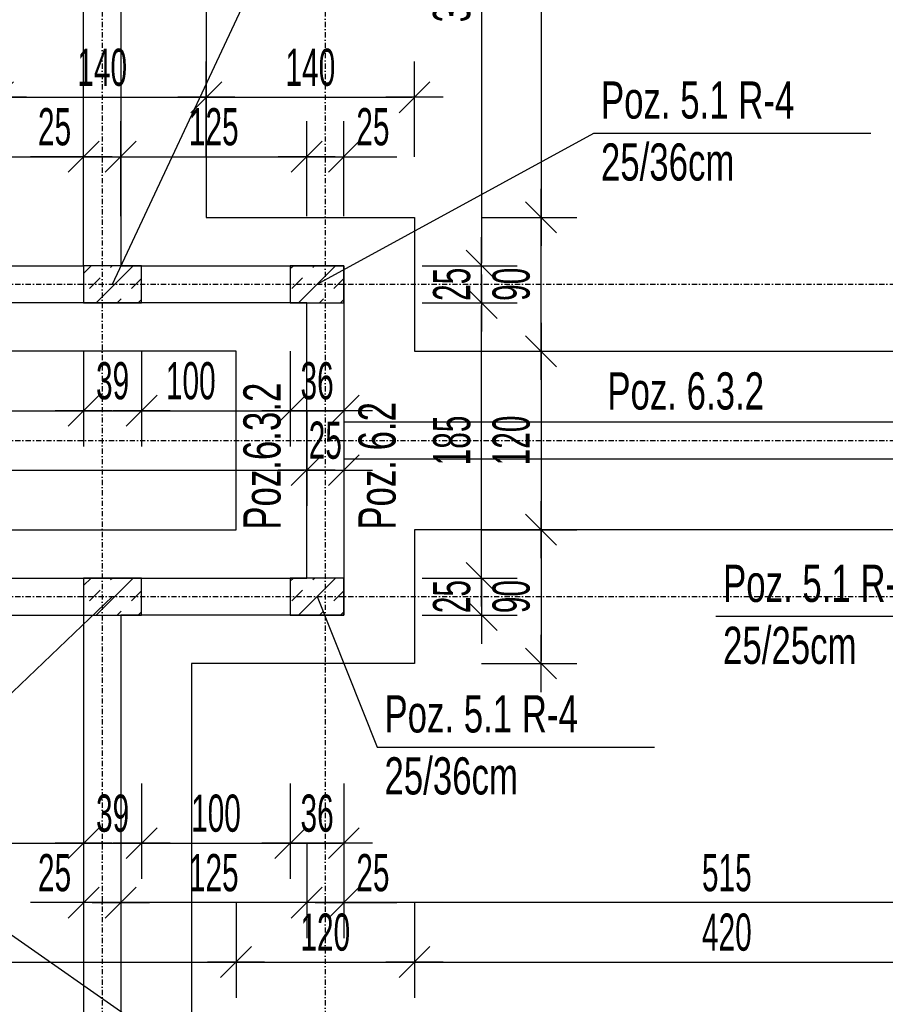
# Model space of a CAD drawing. Header units: millimetres. Extents: x -12386 to -7050, y -1495 to 2173.
# Tile 11 of 25: x -9861 to -9279, y -268 to 394. Entities that reach past the tile are written whole.
import ezdxf

# ---------------------------------------------------------------- set-up
doc = ezdxf.new("R2010")
doc.units = ezdxf.units.MM
doc.header["$LTSCALE"] = 10
doc.linetypes.add('MO', pattern=[0.7, 0.35, -0.17, 0.01, -0.17])
for name, color, linetype in [('BA_szr', 1, 'Continuous'), ('BA_txs', 2, 'Continuous'), ('BA_wis', 2, 'Continuous'), ('BA_wym', 1, 'Continuous'), ('BD_osm', 1, 'MO'), ('BD_wic', 1, 'Continuous'), ('BD_wig', 3, 'Continuous'), ('BZ_odn', 1, 'Continuous'), ('BZ_txs', 2, 'Continuous')]:
    doc.layers.add(name, color=color, linetype=linetype)
doc.styles.add('BIKTS', font='bikromsw.shx', dxfattribs={"width": 0.8})
doc.styles.add('BIKWYM', font='bikromsw.shx', dxfattribs={"width": 0.6})
doc.dimstyles.new('BA_KR_100_cm', dxfattribs={"dimtxt": 25, "dimasz": 1.666667, "dimexe": 24, "dimexo": 0, "dimgap": 0, "dimtad": 0, "dimdec": 1, "dimrnd": 0.5, "dimzin": 9, "dimdsep": 46, "dimtxsty": 'BIKWYM', "dimblk": 'WYM-KR', "dimcen": 0, "dimdle": 20, "dimclrd": 256, "dimclre": 256, "dimclrt": 2, "dimadec": 0, "dimazin": 0, "dimtfac": 0.033333, "dimtdec": 1, "dimtmove": 0, "dimatfit": 3, "dimldrblk": 'WYM-KR', "dimfxl": 25, "dimfxlon": 1, "dimtvp": 0.8, "dimtolj": 1, "dimarcsym": 0})
doc.dimstyles.new('BZ_ST_100_cm', dxfattribs={"dimtxt": 25, "dimasz": 1.666667, "dimexe": 24, "dimexo": 0, "dimgap": 0, "dimtad": 0, "dimdec": 1, "dimrnd": 0.5, "dimdsep": 46, "dimtxsty": 'BIKWYM', "dimblk": 'WYM-ST', "dimcen": 0, "dimdle": 20, "dimclrd": 256, "dimclre": 256, "dimclrt": 7, "dimadec": 0, "dimazin": 0, "dimtfac": 0.033333, "dimtdec": 1, "dimtix": 1, "dimtmove": 2, "dimatfit": 3, "dimldrblk": 'WYM-ST', "dimfxl": 25, "dimfxlon": 1, "dimtvp": 0.8, "dimtolj": 1, "dimtzin": 0, "dimarcsym": 0})

# ---------------------------------------------------------------- blocks, each defined once
blk = doc.blocks.new('WYM-ST')
blk.add_hatch(color=256).paths.add_polyline_path([(-13, 2.88), (0, 0), (-13, -2.88)])
blk.add_lwpolyline([(0, 0), (-13, 2.88), (-13, -2.88), (0, 0)])
blk = doc.blocks.new('WYM-KR')
at = {"color": 7, "linetype": 'ByBlock'}
blk.add_line((6.24, 6.24), (-6.24, -6.24), dxfattribs=at)
at = {"linetype": 'ByBlock'}
blk.add_line((11.52, 0), (-11.52, 0), dxfattribs=at)
blk = doc.blocks.new('*D55')
at = {"layer": 'BA_wym', "lineweight": -2}
for p, q in [((-11879.08, -1234.65), (-11879.08, -1298.65)), ((-8932.08, -1234.65), (-8932.08, -1298.65)), ((-11877.41, -1274.65), (-8933.74, -1274.65))]:
    blk.add_line(p, q, dxfattribs=at)
at = {"layer": 'Defpoints', "color": 0}
for p in [(-11879.08, 171.35), (-8932.08, 171.35), (-8932.08, -1274.65)]:
    blk.add_point(p, dxfattribs=at)
at = {"layer": 'BA_wym', "lineweight": -2, "xscale": 1.666666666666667, "yscale": 1.666666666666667, "zscale": 1.666666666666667, "rotation": 180}
blk.add_blockref('WYM-KR', (-11879.08, -1274.65), dxfattribs=at)
at = {"layer": 'BA_wym', "lineweight": -2, "xscale": 1.666666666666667, "yscale": 1.666666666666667, "zscale": 1.666666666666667}
blk.add_blockref('WYM-KR', (-8932.08, -1274.65), dxfattribs=at)
at = {"layer": 'BA_wym', "color": 2, "insert": (-10405.58, -1254.65), "char_height": 25, "attachment_point": 5, "style": 'BIKWYM'}
blk.add_mtext('\\A1;2947', dxfattribs=at)
blk = doc.blocks.new('*D233')
at = {"layer": 'BA_wym', "lineweight": -2}
for p, q in [((-10993.08, -119.45), (-10993.08, -183.45)), ((-9818.08, -119.45), (-9818.08, -183.45)), ((-10991.41, -159.45), (-9819.74, -159.45))]:
    blk.add_line(p, q, dxfattribs=at)
at = {"layer": 'Defpoints', "color": 0}
for p in [(-10993.08, -6.15), (-9818.08, -6.15), (-9818.08, -159.45)]:
    blk.add_point(p, dxfattribs=at)
at = {"layer": 'BA_wym', "lineweight": -2, "xscale": 1.666666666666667, "yscale": 1.666666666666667, "zscale": 1.666666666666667, "rotation": 180}
blk.add_blockref('WYM-KR', (-10993.08, -159.45), dxfattribs=at)
at = {"layer": 'BA_wym', "lineweight": -2, "xscale": 1.666666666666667, "yscale": 1.666666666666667, "zscale": 1.666666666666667}
blk.add_blockref('WYM-KR', (-9818.08, -159.45), dxfattribs=at)
at = {"layer": 'BA_wym', "color": 2, "insert": (-10405.58, -139.45), "char_height": 25, "attachment_point": 5, "style": 'BIKWYM'}
blk.add_mtext('\\A1;1175', dxfattribs=at)
blk = doc.blocks.new('*D234')
at = {"layer": 'BA_wym', "lineweight": -2}
for p, q in [((-9818.08, -119.45), (-9818.08, -183.45)), ((-9779.08, -119.45), (-9779.08, -183.45)), ((-9816.41, -159.45), (-9780.74, -159.45))]:
    blk.add_line(p, q, dxfattribs=at)
at = {"layer": 'Defpoints', "color": 0}
for p in [(-9818.08, -6.15), (-9779.08, -6.15), (-9779.08, -159.45)]:
    blk.add_point(p, dxfattribs=at)
at = {"layer": 'BA_wym', "lineweight": -2, "xscale": 1.666666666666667, "yscale": 1.666666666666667, "zscale": 1.666666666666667, "rotation": 180}
blk.add_blockref('WYM-KR', (-9818.08, -159.45), dxfattribs=at)
at = {"layer": 'BA_wym', "lineweight": -2, "xscale": 1.666666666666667, "yscale": 1.666666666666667, "zscale": 1.666666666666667}
blk.add_blockref('WYM-KR', (-9779.08, -159.45), dxfattribs=at)
at = {"layer": 'BA_wym', "color": 2, "insert": (-9798.58, -139.45), "char_height": 25, "attachment_point": 5, "style": 'BIKWYM'}
blk.add_mtext('\\A1;39', dxfattribs=at)
blk = doc.blocks.new('*D235')
at = {"layer": 'BA_wym', "lineweight": -2}
for p, q in [((-9779.08, -119.45), (-9779.08, -183.45)), ((-9679.08, -119.45), (-9679.08, -183.45)), ((-9777.41, -159.45), (-9680.74, -159.45))]:
    blk.add_line(p, q, dxfattribs=at)
at = {"layer": 'Defpoints', "color": 0}
for p in [(-9779.08, -6.15), (-9679.08, -6.15), (-9679.08, -159.45)]:
    blk.add_point(p, dxfattribs=at)
at = {"layer": 'BA_wym', "lineweight": -2, "xscale": 1.666666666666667, "yscale": 1.666666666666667, "zscale": 1.666666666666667, "rotation": 180}
blk.add_blockref('WYM-KR', (-9779.08, -159.45), dxfattribs=at)
at = {"layer": 'BA_wym', "lineweight": -2, "xscale": 1.666666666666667, "yscale": 1.666666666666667, "zscale": 1.666666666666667}
blk.add_blockref('WYM-KR', (-9679.08, -159.45), dxfattribs=at)
at = {"layer": 'BA_wym', "color": 2, "insert": (-9729.08, -139.45), "char_height": 25, "attachment_point": 5, "style": 'BIKWYM'}
blk.add_mtext('\\A1;100', dxfattribs=at)
blk = doc.blocks.new('*D236')
at = {"layer": 'BA_wym', "lineweight": -2}
for p, q in [((-9679.08, -119.45), (-9679.08, -183.45)), ((-9643.08, -119.45), (-9643.08, -183.45)), ((-9677.41, -159.45), (-9644.74, -159.45))]:
    blk.add_line(p, q, dxfattribs=at)
at = {"layer": 'Defpoints', "color": 0}
for p in [(-9679.08, -6.15), (-9643.08, -6.15), (-9643.08, -159.45)]:
    blk.add_point(p, dxfattribs=at)
at = {"layer": 'BA_wym', "lineweight": -2, "xscale": 1.666666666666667, "yscale": 1.666666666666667, "zscale": 1.666666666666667, "rotation": 180}
blk.add_blockref('WYM-KR', (-9679.08, -159.45), dxfattribs=at)
at = {"layer": 'BA_wym', "lineweight": -2, "xscale": 1.666666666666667, "yscale": 1.666666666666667, "zscale": 1.666666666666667}
blk.add_blockref('WYM-KR', (-9643.08, -159.45), dxfattribs=at)
at = {"layer": 'BA_wym', "color": 2, "insert": (-9661.08, -139.45), "char_height": 25, "attachment_point": 5, "style": 'BIKWYM'}
blk.add_mtext('\\A1;36', dxfattribs=at)
blk = doc.blocks.new('*D242')
at = {"layer": 'BA_wym', "lineweight": -2}
for p, q in [((-10393.08, 171.35), (-10393.08, 107.35)), ((-9818.08, 171.35), (-9818.08, 107.35)), ((-10391.41, 131.35), (-9819.74, 131.35))]:
    blk.add_line(p, q, dxfattribs=at)
at = {"layer": 'Defpoints', "color": 0}
for p in [(-10393.08, 203.85), (-9818.08, 203.85), (-9818.08, 131.35)]:
    blk.add_point(p, dxfattribs=at)
at = {"layer": 'BA_wym', "lineweight": -2, "xscale": 1.666666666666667, "yscale": 1.666666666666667, "zscale": 1.666666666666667, "rotation": 180}
blk.add_blockref('WYM-KR', (-10393.08, 131.35), dxfattribs=at)
at = {"layer": 'BA_wym', "lineweight": -2, "xscale": 1.666666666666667, "yscale": 1.666666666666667, "zscale": 1.666666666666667}
blk.add_blockref('WYM-KR', (-9818.08, 131.35), dxfattribs=at)
at = {"layer": 'BA_wym', "color": 2, "insert": (-10105.58, 151.35), "char_height": 25, "attachment_point": 5, "style": 'BIKWYM'}
blk.add_mtext('\\A1;575', dxfattribs=at)
blk = doc.blocks.new('*D243')
at = {"layer": 'BA_wym', "lineweight": -2}
for p, q in [((-9818.08, 171.35), (-9818.08, 107.35)), ((-9779.08, 171.35), (-9779.08, 107.35)), ((-9816.41, 131.35), (-9780.74, 131.35))]:
    blk.add_line(p, q, dxfattribs=at)
at = {"layer": 'Defpoints', "color": 0}
for p in [(-9818.08, 203.85), (-9779.08, 203.85), (-9779.08, 131.35)]:
    blk.add_point(p, dxfattribs=at)
at = {"layer": 'BA_wym', "lineweight": -2, "xscale": 1.666666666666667, "yscale": 1.666666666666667, "zscale": 1.666666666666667, "rotation": 180}
blk.add_blockref('WYM-KR', (-9818.08, 131.35), dxfattribs=at)
at = {"layer": 'BA_wym', "lineweight": -2, "xscale": 1.666666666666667, "yscale": 1.666666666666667, "zscale": 1.666666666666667}
blk.add_blockref('WYM-KR', (-9779.08, 131.35), dxfattribs=at)
at = {"layer": 'BA_wym', "color": 2, "insert": (-9798.58, 151.35), "char_height": 25, "attachment_point": 5, "style": 'BIKWYM'}
blk.add_mtext('\\A1;39', dxfattribs=at)
blk = doc.blocks.new('*D244')
at = {"layer": 'BA_wym', "lineweight": -2}
for p, q in [((-9779.08, 171.35), (-9779.08, 107.35)), ((-9679.08, 171.35), (-9679.08, 107.35)), ((-9777.41, 131.35), (-9680.74, 131.35))]:
    blk.add_line(p, q, dxfattribs=at)
at = {"layer": 'Defpoints', "color": 0}
for p in [(-9779.08, 203.85), (-9679.08, 203.85), (-9679.08, 131.35)]:
    blk.add_point(p, dxfattribs=at)
at = {"layer": 'BA_wym', "lineweight": -2, "xscale": 1.666666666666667, "yscale": 1.666666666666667, "zscale": 1.666666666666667, "rotation": 180}
blk.add_blockref('WYM-KR', (-9779.08, 131.35), dxfattribs=at)
at = {"layer": 'BA_wym', "lineweight": -2, "xscale": 1.666666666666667, "yscale": 1.666666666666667, "zscale": 1.666666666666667}
blk.add_blockref('WYM-KR', (-9679.08, 131.35), dxfattribs=at)
at = {"layer": 'BA_wym', "color": 2, "insert": (-9746.01, 151.35), "char_height": 25, "attachment_point": 5, "style": 'BIKWYM'}
blk.add_mtext('\\A1;100', dxfattribs=at)
blk = doc.blocks.new('*D245')
at = {"layer": 'BA_wym', "lineweight": -2}
for p, q in [((-9679.08, 171.35), (-9679.08, 107.35)), ((-9643.08, 171.35), (-9643.08, 107.35)), ((-9677.41, 131.35), (-9644.74, 131.35))]:
    blk.add_line(p, q, dxfattribs=at)
at = {"layer": 'Defpoints', "color": 0}
for p in [(-9679.08, 203.85), (-9643.08, 203.85), (-9643.08, 131.35)]:
    blk.add_point(p, dxfattribs=at)
at = {"layer": 'BA_wym', "lineweight": -2, "xscale": 1.666666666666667, "yscale": 1.666666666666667, "zscale": 1.666666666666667, "rotation": 180}
blk.add_blockref('WYM-KR', (-9679.08, 131.35), dxfattribs=at)
at = {"layer": 'BA_wym', "lineweight": -2, "xscale": 1.666666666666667, "yscale": 1.666666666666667, "zscale": 1.666666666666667}
blk.add_blockref('WYM-KR', (-9643.08, 131.35), dxfattribs=at)
at = {"layer": 'BA_wym', "color": 2, "insert": (-9661.08, 151.35), "char_height": 25, "attachment_point": 5, "style": 'BIKWYM'}
blk.add_mtext('\\A1;36', dxfattribs=at)
blk = doc.blocks.new('*D250')
at = {"layer": 'BA_wym', "lineweight": -2}
for p, q in [((-11143.08, 131.35), (-11143.08, 67.35)), ((-9668.08, 131.35), (-9668.08, 67.35)), ((-11141.41, 91.35), (-9669.74, 91.35))]:
    blk.add_line(p, q, dxfattribs=at)
at = {"layer": 'Defpoints', "color": 0}
for p in [(-11143.08, 203.85), (-9668.08, 203.85), (-9668.08, 91.35)]:
    blk.add_point(p, dxfattribs=at)
at = {"layer": 'BA_wym', "lineweight": -2, "xscale": 1.666666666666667, "yscale": 1.666666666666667, "zscale": 1.666666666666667, "rotation": 180}
blk.add_blockref('WYM-KR', (-11143.08, 91.35), dxfattribs=at)
at = {"layer": 'BA_wym', "lineweight": -2, "xscale": 1.666666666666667, "yscale": 1.666666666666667, "zscale": 1.666666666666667}
blk.add_blockref('WYM-KR', (-9668.08, 91.35), dxfattribs=at)
at = {"layer": 'BA_wym', "color": 2, "insert": (-10405.58, 111.35), "char_height": 25, "attachment_point": 5, "style": 'BIKWYM'}
blk.add_mtext('\\A1;1475', dxfattribs=at)
blk = doc.blocks.new('*D251')
at = {"layer": 'BA_wym', "lineweight": -2}
for p, q in [((-9668.08, 131.35), (-9668.08, 67.35)), ((-9643.08, 131.35), (-9643.08, 67.35)), ((-9669.74, 91.35), (-9671.41, 91.35)), ((-9668.08, 91.35), (-9643.08, 91.35)), ((-9641.41, 91.35), (-9639.74, 91.35))]:
    blk.add_line(p, q, dxfattribs=at)
at = {"layer": 'Defpoints', "color": 0}
for p in [(-9668.08, 203.85), (-9643.08, 203.85), (-9643.08, 91.35)]:
    blk.add_point(p, dxfattribs=at)
at = {"layer": 'BA_wym', "lineweight": -2, "xscale": 1.666666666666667, "yscale": 1.666666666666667, "zscale": 1.666666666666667}
blk.add_blockref('WYM-KR', (-9668.08, 91.35), dxfattribs=at)
at = {"layer": 'BA_wym', "lineweight": -2, "xscale": 1.666666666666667, "yscale": 1.666666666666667, "zscale": 1.666666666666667, "rotation": 180}
blk.add_blockref('WYM-KR', (-9643.08, 91.35), dxfattribs=at)
at = {"layer": 'BA_wym', "color": 2, "insert": (-9655.58, 111.35), "char_height": 25, "attachment_point": 5, "style": 'BIKWYM'}
blk.add_mtext('\\A1;25', dxfattribs=at)
blk = doc.blocks.new('*D255')
at = {"layer": 'BA_wym', "lineweight": -2}
for p, q in [((-9643.08, -159.45), (-9643.08, -223.45)), ((-9128.08, -159.45), (-9128.08, -223.45)), ((-9129.74, -199.45), (-9641.41, -199.45))]:
    blk.add_line(p, q, dxfattribs=at)
at = {"layer": 'Defpoints', "color": 0}
for p in [(-9128.08, 98.85), (-9643.08, -6.15), (-9643.08, -199.45)]:
    blk.add_point(p, dxfattribs=at)
at = {"layer": 'BA_wym', "lineweight": -2, "xscale": 1.666666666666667, "yscale": 1.666666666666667, "zscale": 1.666666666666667, "rotation": 180}
blk.add_blockref('WYM-KR', (-9643.08, -199.45), dxfattribs=at)
at = {"layer": 'BA_wym', "lineweight": -2, "xscale": 1.666666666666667, "yscale": 1.666666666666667, "zscale": 1.666666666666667}
blk.add_blockref('WYM-KR', (-9128.08, -199.45), dxfattribs=at)
at = {"layer": 'BA_wym', "color": 2, "insert": (-9385.58, -179.45), "char_height": 25, "attachment_point": 5, "style": 'BIKWYM'}
blk.add_mtext('\\A1;515', dxfattribs=at)
blk = doc.blocks.new('*D256')
at = {"layer": 'BA_wym', "lineweight": -2}
for p, q in [((-9668.08, -159.45), (-9668.08, -223.45)), ((-9643.08, -159.45), (-9643.08, -223.45)), ((-9669.74, -199.45), (-9671.41, -199.45)), ((-9643.08, -199.45), (-9668.08, -199.45)), ((-9641.41, -199.45), (-9607.36, -199.45))]:
    blk.add_line(p, q, dxfattribs=at)
at = {"layer": 'Defpoints', "color": 0}
for p in [(-9668.08, 18.85), (-9643.08, -6.15), (-9668.08, -199.45)]:
    blk.add_point(p, dxfattribs=at)
at = {"layer": 'BA_wym', "lineweight": -2, "xscale": 1.666666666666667, "yscale": 1.666666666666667, "zscale": 1.666666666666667}
blk.add_blockref('WYM-KR', (-9668.08, -199.45), dxfattribs=at)
at = {"layer": 'BA_wym', "lineweight": -2, "xscale": 1.666666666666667, "yscale": 1.666666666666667, "zscale": 1.666666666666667, "rotation": 180}
blk.add_blockref('WYM-KR', (-9643.08, -199.45), dxfattribs=at)
at = {"layer": 'BA_wym', "color": 2, "insert": (-9623.55, -179.45), "char_height": 25, "attachment_point": 5, "style": 'BIKWYM'}
blk.add_mtext('\\A1;25', dxfattribs=at)
blk = doc.blocks.new('*D257')
at = {"layer": 'BA_wym', "lineweight": -2}
for p, q in [((-9793.08, -159.45), (-9793.08, -223.45)), ((-9668.08, -159.45), (-9668.08, -223.45)), ((-9669.74, -199.45), (-9791.41, -199.45))]:
    blk.add_line(p, q, dxfattribs=at)
at = {"layer": 'Defpoints', "color": 0}
for p in [(-9668.08, 18.85), (-9793.08, -6.15), (-9793.08, -199.45)]:
    blk.add_point(p, dxfattribs=at)
at = {"layer": 'BA_wym', "lineweight": -2, "xscale": 1.666666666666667, "yscale": 1.666666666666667, "zscale": 1.666666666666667, "rotation": 180}
blk.add_blockref('WYM-KR', (-9793.08, -199.45), dxfattribs=at)
at = {"layer": 'BA_wym', "lineweight": -2, "xscale": 1.666666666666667, "yscale": 1.666666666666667, "zscale": 1.666666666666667}
blk.add_blockref('WYM-KR', (-9668.08, -199.45), dxfattribs=at)
at = {"layer": 'BA_wym', "color": 2, "insert": (-9730.58, -179.45), "char_height": 25, "attachment_point": 5, "style": 'BIKWYM'}
blk.add_mtext('\\A1;125', dxfattribs=at)
blk = doc.blocks.new('*D258')
at = {"layer": 'BA_wym', "lineweight": -2}
for p, q in [((-9818.08, -159.45), (-9818.08, -223.45)), ((-9793.08, -159.45), (-9793.08, -223.45)), ((-9819.74, -199.45), (-9853.79, -199.45)), ((-9793.08, -199.45), (-9818.08, -199.45)), ((-9791.41, -199.45), (-9789.74, -199.45))]:
    blk.add_line(p, q, dxfattribs=at)
at = {"layer": 'Defpoints', "color": 0}
for p in [(-9818.08, -6.15), (-9793.08, -6.15), (-9818.08, -199.45)]:
    blk.add_point(p, dxfattribs=at)
at = {"layer": 'BA_wym', "lineweight": -2, "xscale": 1.666666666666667, "yscale": 1.666666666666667, "zscale": 1.666666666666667}
blk.add_blockref('WYM-KR', (-9818.08, -199.45), dxfattribs=at)
at = {"layer": 'BA_wym', "lineweight": -2, "xscale": 1.666666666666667, "yscale": 1.666666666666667, "zscale": 1.666666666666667, "rotation": 180}
blk.add_blockref('WYM-KR', (-9793.08, -199.45), dxfattribs=at)
at = {"layer": 'BA_wym', "color": 2, "insert": (-9837.6, -179.45), "char_height": 25, "attachment_point": 5, "style": 'BIKWYM'}
blk.add_mtext('\\A1;25', dxfattribs=at)
blk = doc.blocks.new('*D266')
at = {"layer": 'BA_wym', "lineweight": -2}
for p, q in [((-10157.08, 262.14), (-10157.08, 326.14)), ((-9818.08, 262.14), (-9818.08, 326.14)), ((-10155.41, 302.14), (-9819.74, 302.14))]:
    blk.add_line(p, q, dxfattribs=at)
at = {"layer": 'Defpoints', "color": 0}
for p in [(-9818.08, 302.14), (-10157.08, 177.31), (-9818.08, 177.31)]:
    blk.add_point(p, dxfattribs=at)
at = {"layer": 'BA_wym', "lineweight": -2, "xscale": 1.666666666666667, "yscale": 1.666666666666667, "zscale": 1.666666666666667, "rotation": 180}
blk.add_blockref('WYM-KR', (-10157.08, 302.14), dxfattribs=at)
at = {"layer": 'BA_wym', "lineweight": -2, "xscale": 1.666666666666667, "yscale": 1.666666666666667, "zscale": 1.666666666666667}
blk.add_blockref('WYM-KR', (-9818.08, 302.14), dxfattribs=at)
at = {"layer": 'BA_wym', "color": 2, "insert": (-9980.73, 322.14), "char_height": 25, "attachment_point": 5, "style": 'BIKWYM'}
blk.add_mtext('\\A1;339', dxfattribs=at)
blk = doc.blocks.new('*D267')
at = {"layer": 'BA_wym', "lineweight": -2}
for p, q in [((-9818.08, 262.14), (-9818.08, 326.14)), ((-9793.08, 262.14), (-9793.08, 326.14)), ((-9819.74, 302.14), (-9853.79, 302.14)), ((-9818.08, 302.14), (-9793.08, 302.14)), ((-9791.41, 302.14), (-9789.74, 302.14))]:
    blk.add_line(p, q, dxfattribs=at)
at = {"layer": 'Defpoints', "color": 0}
for p in [(-9793.08, 302.14), (-9818.08, 177.31), (-9793.08, 177.31)]:
    blk.add_point(p, dxfattribs=at)
at = {"layer": 'BA_wym', "lineweight": -2, "xscale": 1.666666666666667, "yscale": 1.666666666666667, "zscale": 1.666666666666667}
blk.add_blockref('WYM-KR', (-9818.08, 302.14), dxfattribs=at)
at = {"layer": 'BA_wym', "lineweight": -2, "xscale": 1.666666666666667, "yscale": 1.666666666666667, "zscale": 1.666666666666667, "rotation": 180}
blk.add_blockref('WYM-KR', (-9793.08, 302.14), dxfattribs=at)
at = {"layer": 'BA_wym', "color": 2, "insert": (-9837.6, 322.14), "char_height": 25, "attachment_point": 5, "style": 'BIKWYM'}
blk.add_mtext('\\A1;25', dxfattribs=at)
blk = doc.blocks.new('*D268')
at = {"layer": 'BA_wym', "lineweight": -2}
for p, q in [((-9793.08, 262.14), (-9793.08, 326.14)), ((-9668.08, 262.14), (-9668.08, 326.14)), ((-9791.41, 302.14), (-9669.74, 302.14))]:
    blk.add_line(p, q, dxfattribs=at)
at = {"layer": 'Defpoints', "color": 0}
for p in [(-9668.08, 302.14), (-9793.08, 177.31), (-9668.08, 152.31)]:
    blk.add_point(p, dxfattribs=at)
at = {"layer": 'BA_wym', "lineweight": -2, "xscale": 1.666666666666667, "yscale": 1.666666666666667, "zscale": 1.666666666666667, "rotation": 180}
blk.add_blockref('WYM-KR', (-9793.08, 302.14), dxfattribs=at)
at = {"layer": 'BA_wym', "lineweight": -2, "xscale": 1.666666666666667, "yscale": 1.666666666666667, "zscale": 1.666666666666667}
blk.add_blockref('WYM-KR', (-9668.08, 302.14), dxfattribs=at)
at = {"layer": 'BA_wym', "color": 2, "insert": (-9730.58, 322.14), "char_height": 25, "attachment_point": 5, "style": 'BIKWYM'}
blk.add_mtext('\\A1;125', dxfattribs=at)
blk = doc.blocks.new('*D269')
at = {"layer": 'BA_wym', "lineweight": -2}
for p, q in [((-9668.08, 262.14), (-9668.08, 326.14)), ((-9643.08, 262.14), (-9643.08, 326.14)), ((-9669.74, 302.14), (-9671.41, 302.14)), ((-9668.08, 302.14), (-9643.08, 302.14)), ((-9641.41, 302.14), (-9607.36, 302.14))]:
    blk.add_line(p, q, dxfattribs=at)
at = {"layer": 'Defpoints', "color": 0}
for p in [(-9643.08, 302.14), (-9668.08, 152.31), (-9643.08, 152.31)]:
    blk.add_point(p, dxfattribs=at)
at = {"layer": 'BA_wym', "lineweight": -2, "xscale": 1.666666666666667, "yscale": 1.666666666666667, "zscale": 1.666666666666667}
blk.add_blockref('WYM-KR', (-9668.08, 302.14), dxfattribs=at)
at = {"layer": 'BA_wym', "lineweight": -2, "xscale": 1.666666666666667, "yscale": 1.666666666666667, "zscale": 1.666666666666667, "rotation": 180}
blk.add_blockref('WYM-KR', (-9643.08, 302.14), dxfattribs=at)
at = {"layer": 'BA_wym', "color": 2, "insert": (-9623.55, 322.14), "char_height": 25, "attachment_point": 5, "style": 'BIKWYM'}
blk.add_mtext('\\A1;25', dxfattribs=at)
blk = doc.blocks.new('*D272')
at = {"layer": 'BA_wym', "lineweight": -2}
for p, q in [((-11095.58, -199.45), (-11095.58, -263.45)), ((-9715.58, -199.45), (-9715.58, -263.45)), ((-11093.91, -239.45), (-9717.24, -239.45))]:
    blk.add_line(p, q, dxfattribs=at)
at = {"layer": 'Defpoints', "color": 0}
for p in [(-11095.58, 51.35), (-9715.58, 51.35), (-9715.58, -239.45)]:
    blk.add_point(p, dxfattribs=at)
at = {"layer": 'BA_wym', "lineweight": -2, "xscale": 1.666666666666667, "yscale": 1.666666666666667, "zscale": 1.666666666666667, "rotation": 180}
blk.add_blockref('WYM-KR', (-11095.58, -239.45), dxfattribs=at)
at = {"layer": 'BA_wym', "lineweight": -2, "xscale": 1.666666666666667, "yscale": 1.666666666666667, "zscale": 1.666666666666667}
blk.add_blockref('WYM-KR', (-9715.58, -239.45), dxfattribs=at)
at = {"layer": 'BA_wym', "color": 2, "insert": (-10405.58, -219.45), "char_height": 25, "attachment_point": 5, "style": 'BIKWYM'}
blk.add_mtext('\\A1;1380', dxfattribs=at)
blk = doc.blocks.new('*D273')
at = {"layer": 'BA_wym', "lineweight": -2}
for p, q in [((-9715.58, -199.45), (-9715.58, -263.45)), ((-9595.58, -199.45), (-9595.58, -263.45)), ((-9713.91, -239.45), (-9597.24, -239.45))]:
    blk.add_line(p, q, dxfattribs=at)
at = {"layer": 'Defpoints', "color": 0}
for p in [(-9715.58, 51.35), (-9595.58, -38.65), (-9595.58, -239.45)]:
    blk.add_point(p, dxfattribs=at)
at = {"layer": 'BA_wym', "lineweight": -2, "xscale": 1.666666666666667, "yscale": 1.666666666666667, "zscale": 1.666666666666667, "rotation": 180}
blk.add_blockref('WYM-KR', (-9715.58, -239.45), dxfattribs=at)
at = {"layer": 'BA_wym', "lineweight": -2, "xscale": 1.666666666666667, "yscale": 1.666666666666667, "zscale": 1.666666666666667}
blk.add_blockref('WYM-KR', (-9595.58, -239.45), dxfattribs=at)
at = {"layer": 'BA_wym', "color": 2, "insert": (-9655.58, -219.45), "char_height": 25, "attachment_point": 5, "style": 'BIKWYM'}
blk.add_mtext('\\A1;120', dxfattribs=at)
blk = doc.blocks.new('*D274')
at = {"layer": 'BA_wym', "lineweight": -2}
for p, q in [((-9595.58, -199.45), (-9595.58, -263.45)), ((-9175.58, -199.45), (-9175.58, -263.45)), ((-9593.91, -239.45), (-9177.24, -239.45))]:
    blk.add_line(p, q, dxfattribs=at)
at = {"layer": 'Defpoints', "color": 0}
for p in [(-9595.58, -38.65), (-9175.58, -70.24), (-9175.58, -239.45)]:
    blk.add_point(p, dxfattribs=at)
at = {"layer": 'BA_wym', "lineweight": -2, "xscale": 1.666666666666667, "yscale": 1.666666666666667, "zscale": 1.666666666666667, "rotation": 180}
blk.add_blockref('WYM-KR', (-9595.58, -239.45), dxfattribs=at)
at = {"layer": 'BA_wym', "lineweight": -2, "xscale": 1.666666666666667, "yscale": 1.666666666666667, "zscale": 1.666666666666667}
blk.add_blockref('WYM-KR', (-9175.58, -239.45), dxfattribs=at)
at = {"layer": 'BA_wym', "color": 2, "insert": (-9385.58, -219.45), "char_height": 25, "attachment_point": 5, "style": 'BIKWYM'}
blk.add_mtext('\\A1;420', dxfattribs=at)
blk = doc.blocks.new('*D282')
at = {"layer": 'BA_wym', "lineweight": -2}
for p, q in [((-10139.58, 302.14), (-10139.58, 366.14)), ((-9875.58, 302.14), (-9875.58, 366.14)), ((-10137.91, 342.14), (-9877.24, 342.14))]:
    blk.add_line(p, q, dxfattribs=at)
at = {"layer": 'Defpoints', "color": 0}
for p in [(-9875.58, 342.14), (-10139.58, 251.86), (-9875.58, 251.86)]:
    blk.add_point(p, dxfattribs=at)
at = {"layer": 'BA_wym', "lineweight": -2, "xscale": 1.666666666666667, "yscale": 1.666666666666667, "zscale": 1.666666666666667, "rotation": 180}
blk.add_blockref('WYM-KR', (-10139.58, 342.14), dxfattribs=at)
at = {"layer": 'BA_wym', "lineweight": -2, "xscale": 1.666666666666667, "yscale": 1.666666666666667, "zscale": 1.666666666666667}
blk.add_blockref('WYM-KR', (-9875.58, 342.14), dxfattribs=at)
at = {"layer": 'BA_wym', "color": 2, "insert": (-9979.21, 362.14), "char_height": 25, "attachment_point": 5, "style": 'BIKWYM'}
blk.add_mtext('\\A1;264', dxfattribs=at)
blk = doc.blocks.new('*D283')
at = {"layer": 'BA_wym', "lineweight": -2}
for p, q in [((-9875.58, 302.14), (-9875.58, 366.14)), ((-9735.58, 302.14), (-9735.58, 366.14)), ((-9873.91, 342.14), (-9737.24, 342.14))]:
    blk.add_line(p, q, dxfattribs=at)
at = {"layer": 'Defpoints', "color": 0}
for p in [(-9735.58, 342.14), (-9875.58, 251.86), (-9735.58, 251.86)]:
    blk.add_point(p, dxfattribs=at)
at = {"layer": 'BA_wym', "lineweight": -2, "xscale": 1.666666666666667, "yscale": 1.666666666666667, "zscale": 1.666666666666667, "rotation": 180}
blk.add_blockref('WYM-KR', (-9875.58, 342.14), dxfattribs=at)
at = {"layer": 'BA_wym', "lineweight": -2, "xscale": 1.666666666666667, "yscale": 1.666666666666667, "zscale": 1.666666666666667}
blk.add_blockref('WYM-KR', (-9735.58, 342.14), dxfattribs=at)
at = {"layer": 'BA_wym', "color": 2, "insert": (-9805.58, 362.14), "char_height": 25, "attachment_point": 5, "style": 'BIKWYM'}
blk.add_mtext('\\A1;140', dxfattribs=at)
blk = doc.blocks.new('*D284')
at = {"layer": 'BA_wym', "lineweight": -2}
for p, q in [((-9735.58, 302.14), (-9735.58, 366.14)), ((-9595.58, 302.14), (-9595.58, 366.14)), ((-9733.91, 342.14), (-9597.24, 342.14))]:
    blk.add_line(p, q, dxfattribs=at)
at = {"layer": 'Defpoints', "color": 0}
for p in [(-9595.58, 342.14), (-9735.58, 251.86), (-9595.58, 251.86)]:
    blk.add_point(p, dxfattribs=at)
at = {"layer": 'BA_wym', "lineweight": -2, "xscale": 1.666666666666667, "yscale": 1.666666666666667, "zscale": 1.666666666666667, "rotation": 180}
blk.add_blockref('WYM-KR', (-9735.58, 342.14), dxfattribs=at)
at = {"layer": 'BA_wym', "lineweight": -2, "xscale": 1.666666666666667, "yscale": 1.666666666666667, "zscale": 1.666666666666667}
blk.add_blockref('WYM-KR', (-9595.58, 342.14), dxfattribs=at)
at = {"layer": 'BA_wym', "color": 2, "insert": (-9665.58, 362.14), "char_height": 25, "attachment_point": 5, "style": 'BIKWYM'}
blk.add_mtext('\\A1;140', dxfattribs=at)
blk = doc.blocks.new('*D313')
at = {"layer": 'BA_wym', "lineweight": -2}
for p, q in [((-9550.47, 230.52), (-9550.47, 232.19)), ((-9590.47, 228.85), (-9526.47, 228.85)), ((-9550.47, 203.85), (-9550.47, 228.85)), ((-9590.47, 203.85), (-9526.47, 203.85)), ((-9550.47, 202.19), (-9550.47, 200.52))]:
    blk.add_line(p, q, dxfattribs=at)
at = {"layer": 'Defpoints', "color": 0}
for p in [(-9643.08, 228.85), (-9550.47, 228.85), (-9643.08, 203.85)]:
    blk.add_point(p, dxfattribs=at)
at = {"layer": 'BA_wym', "lineweight": -2, "xscale": 1.666666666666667, "yscale": 1.666666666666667, "zscale": 1.666666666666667}
for p, rotation in [((-9550.47, 228.85), 270), ((-9550.47, 203.85), 90)]:
    blk.add_blockref('WYM-KR', p, dxfattribs=dict(at, rotation=rotation))
at = {"layer": 'BA_wym', "color": 2, "insert": (-9570.47, 216.35), "char_height": 25, "attachment_point": 5, "rotation": 90, "style": 'BIKWYM'}
blk.add_mtext('\\A1;25', dxfattribs=at)
blk = doc.blocks.new('*D314')
at = {"layer": 'BA_wym', "lineweight": -2}
for p, q in [((-9590.47, 203.85), (-9526.47, 203.85)), ((-9550.47, 20.52), (-9550.47, 202.19)), ((-9590.47, 18.85), (-9526.47, 18.85))]:
    blk.add_line(p, q, dxfattribs=at)
at = {"layer": 'Defpoints', "color": 0}
for p in [(-9643.08, 203.85), (-9550.47, 203.85), (-9643.08, 18.85)]:
    blk.add_point(p, dxfattribs=at)
at = {"layer": 'BA_wym', "lineweight": -2, "xscale": 1.666666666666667, "yscale": 1.666666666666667, "zscale": 1.666666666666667}
for p, rotation in [((-9550.47, 203.85), 90), ((-9550.47, 18.85), 270)]:
    blk.add_blockref('WYM-KR', p, dxfattribs=dict(at, rotation=rotation))
at = {"layer": 'BA_wym', "color": 2, "insert": (-9570.47, 111.35), "char_height": 25, "attachment_point": 5, "rotation": 90, "style": 'BIKWYM'}
blk.add_mtext('\\A1;185', dxfattribs=at)
blk = doc.blocks.new('*D315')
at = {"layer": 'BA_wym', "lineweight": -2}
for p, q in [((-9550.47, 20.52), (-9550.47, 22.19)), ((-9590.47, 18.85), (-9526.47, 18.85)), ((-9550.47, 18.85), (-9550.47, -6.15)), ((-9590.47, -6.15), (-9526.47, -6.15)), ((-9550.47, -7.81), (-9550.47, -9.48))]:
    blk.add_line(p, q, dxfattribs=at)
at = {"layer": 'Defpoints', "color": 0}
for p in [(-9643.08, 18.85), (-9643.08, -6.15), (-9550.47, -6.15)]:
    blk.add_point(p, dxfattribs=at)
at = {"layer": 'BA_wym', "lineweight": -2, "xscale": 1.666666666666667, "yscale": 1.666666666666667, "zscale": 1.666666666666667}
for p, rotation in [((-9550.47, 18.85), 270), ((-9550.47, -6.15), 90)]:
    blk.add_blockref('WYM-KR', p, dxfattribs=dict(at, rotation=rotation))
at = {"layer": 'BA_wym', "color": 2, "insert": (-9570.47, 6.35), "char_height": 25, "attachment_point": 5, "rotation": 90, "style": 'BIKWYM'}
blk.add_mtext('\\A1;25', dxfattribs=at)
blk = doc.blocks.new('*D316')
at = {"layer": 'BA_wym', "lineweight": -2}
for p, q in [((-9550.47, 261.35), (-9486.47, 261.35)), ((-9510.47, 173.02), (-9510.47, 259.69)), ((-9550.47, 171.35), (-9486.47, 171.35))]:
    blk.add_line(p, q, dxfattribs=at)
at = {"layer": 'Defpoints', "color": 0}
for p in [(-9595.58, 261.35), (-9510.47, 261.35), (-9595.58, 171.35)]:
    blk.add_point(p, dxfattribs=at)
at = {"layer": 'BA_wym', "lineweight": -2, "xscale": 1.666666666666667, "yscale": 1.666666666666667, "zscale": 1.666666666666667}
for p, rotation in [((-9510.47, 261.35), 90), ((-9510.47, 171.35), 270)]:
    blk.add_blockref('WYM-KR', p, dxfattribs=dict(at, rotation=rotation))
at = {"layer": 'BA_wym', "color": 2, "insert": (-9530.47, 216.35), "char_height": 25, "attachment_point": 5, "rotation": 90, "style": 'BIKWYM'}
blk.add_mtext('\\A1;90', dxfattribs=at)
blk = doc.blocks.new('*D317')
at = {"layer": 'BA_wym', "lineweight": -2}
for p, q in [((-9550.47, 171.35), (-9486.47, 171.35)), ((-9510.47, 169.69), (-9510.47, 53.02)), ((-9550.47, 51.35), (-9486.47, 51.35))]:
    blk.add_line(p, q, dxfattribs=at)
at = {"layer": 'Defpoints', "color": 0}
for p in [(-9595.58, 171.35), (-9595.58, 51.35), (-9510.47, 51.35)]:
    blk.add_point(p, dxfattribs=at)
at = {"layer": 'BA_wym', "lineweight": -2, "xscale": 1.666666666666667, "yscale": 1.666666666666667, "zscale": 1.666666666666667}
for p, rotation in [((-9510.47, 171.35), 90), ((-9510.47, 51.35), 270)]:
    blk.add_blockref('WYM-KR', p, dxfattribs=dict(at, rotation=rotation))
at = {"layer": 'BA_wym', "color": 2, "insert": (-9530.47, 111.35), "char_height": 25, "attachment_point": 5, "rotation": 90, "style": 'BIKWYM'}
blk.add_mtext('\\A1;120', dxfattribs=at)
blk = doc.blocks.new('*D318')
at = {"layer": 'BA_wym', "lineweight": -2}
for p, q in [((-9550.47, 51.35), (-9486.47, 51.35)), ((-9510.47, 49.69), (-9510.47, -36.98)), ((-9550.47, -38.65), (-9486.47, -38.65))]:
    blk.add_line(p, q, dxfattribs=at)
at = {"layer": 'Defpoints', "color": 0}
for p in [(-9595.58, 51.35), (-9595.58, -38.65), (-9510.47, -38.65)]:
    blk.add_point(p, dxfattribs=at)
at = {"layer": 'BA_wym', "lineweight": -2, "xscale": 1.666666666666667, "yscale": 1.666666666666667, "zscale": 1.666666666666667}
for p, rotation in [((-9510.47, 51.35), 90), ((-9510.47, -38.65), 270)]:
    blk.add_blockref('WYM-KR', p, dxfattribs=dict(at, rotation=rotation))
at = {"layer": 'BA_wym', "color": 2, "insert": (-9530.47, 6.35), "char_height": 25, "attachment_point": 5, "rotation": 90, "style": 'BIKWYM'}
blk.add_mtext('\\A1;90', dxfattribs=at)
blk = doc.blocks.new('*D319')
at = {"layer": 'BA_wym', "lineweight": -2}
for p, q in [((-9590.47, 589.85), (-9526.47, 589.85)), ((-9550.47, 588.19), (-9550.47, 230.52)), ((-9590.47, 228.85), (-9526.47, 228.85))]:
    blk.add_line(p, q, dxfattribs=at)
at = {"layer": 'Defpoints', "color": 0}
for p in [(-9590.47, 589.85), (-9590.47, 228.85), (-9550.47, 228.85)]:
    blk.add_point(p, dxfattribs=at)
at = {"layer": 'BA_wym', "lineweight": -2, "xscale": 1.666666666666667, "yscale": 1.666666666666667, "zscale": 1.666666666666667}
for p, rotation in [((-9550.47, 589.85), 90), ((-9550.47, 228.85), 270)]:
    blk.add_blockref('WYM-KR', p, dxfattribs=dict(at, rotation=rotation))
at = {"layer": 'BA_wym', "color": 2, "insert": (-9570.47, 409.35), "char_height": 25, "attachment_point": 5, "rotation": 90, "style": 'BIKWYM'}
blk.add_mtext('\\A1;361', dxfattribs=at)
blk = doc.blocks.new('*D322')
at = {"layer": 'BA_wym', "lineweight": -2}
for p, q in [((-9550.47, 572.35), (-9486.47, 572.35)), ((-9510.47, 570.69), (-9510.47, 263.02)), ((-9550.47, 261.35), (-9486.47, 261.35))]:
    blk.add_line(p, q, dxfattribs=at)
at = {"layer": 'Defpoints', "color": 0}
for p in [(-9550.47, 572.35), (-9550.47, 261.35), (-9510.47, 261.35)]:
    blk.add_point(p, dxfattribs=at)
at = {"layer": 'BA_wym', "lineweight": -2, "xscale": 1.666666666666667, "yscale": 1.666666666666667, "zscale": 1.666666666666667}
for p, rotation in [((-9510.47, 572.35), 90), ((-9510.47, 261.35), 270)]:
    blk.add_blockref('WYM-KR', p, dxfattribs=dict(at, rotation=rotation))
at = {"layer": 'BA_wym', "color": 2, "insert": (-9530.47, 416.85), "char_height": 25, "attachment_point": 5, "rotation": 90, "style": 'BIKWYM'}
blk.add_mtext('\\A1;311', dxfattribs=at)

msp = doc.modelspace()

# ---------------------------------------------------------------- hatches: boundary and pattern name
at = {"layer": 'BA_szr'}
h = msp.add_hatch(dxfattribs=at)
h.set_pattern_fill('BIK_ZELBET', color=256, scale=100, angle=45, pattern_type=2)
h.set_pattern_definition([(45, (-21431.852, -840), (-14.142136, 14.142136), []), (45, (-21438.923, -832.929), (-14.142136, 14.142136), [10, -10])])
h.paths.add_polyline_path([(-9818.08, 203.85), (-9779.08, 203.85), (-9779.08, 228.85), (-9818.08, 228.85)])
h = msp.add_hatch(dxfattribs=at)
h.set_pattern_fill('BIK_ZELBET', color=256, scale=100, angle=45, pattern_type=2)
h.set_pattern_definition([(45, (-21295.852, -840), (-14.142136, 14.142136), []), (45, (-21302.923, -832.929), (-14.142136, 14.142136), [10, -10])])
h.paths.add_polyline_path([(-9679.08, 203.85), (-9643.08, 203.85), (-9643.08, 228.85), (-9679.08, 228.85)])
h = msp.add_hatch(dxfattribs=at)
h.set_pattern_fill('BIK_ZELBET', color=256, scale=100, angle=45, pattern_type=2)
h.set_pattern_definition([(45, (-21431.852, -1050), (-14.142136, 14.142136), []), (45, (-21438.923, -1042.929), (-14.142136, 14.142136), [10, -10])])
h.paths.add_polyline_path([(-9818.08, -6.15), (-9779.08, -6.15), (-9779.08, 18.85), (-9818.08, 18.85)])
h = msp.add_hatch(dxfattribs=at)
h.set_pattern_fill('BIK_ZELBET', color=256, scale=100, angle=45, pattern_type=2)
h.set_pattern_definition([(45, (-21295.852, -1050), (-14.142136, 14.142136), []), (45, (-21302.923, -1042.929), (-14.142136, 14.142136), [10, -10])])
h.paths.add_polyline_path([(-9679.08, -6.15), (-9643.08, -6.15), (-9643.08, 18.85), (-9679.08, 18.85)])

# ---------------------------------------------------------------- linework, layer by layer
at = {"layer": 'BA_wis'}
for points in [[(-9595.58, 171.35), (-9175.58, 171.35), (-9175.58, 986.35), (-9735.58, 986.35), (-9735.58, 261.35), (-9595.58, 261.35)], [(-11095.58, 51.35), (-9715.58, 51.35), (-9715.58, 171.35), (-11095.58, 171.35)], [(-9745.58, -673.65), (-9175.58, -673.65), (-9175.58, 51.35), (-9595.58, 51.35), (-9595.58, -38.65), (-9745.58, -38.65)]]:
    msp.add_lwpolyline(points, close=True, dxfattribs=at)
at = {"layer": 'BD_osm'}
for points in [[(-9805.58, 1939.85), (-9805.58, -1374.65)], [(-9655.58, 1939.85), (-9655.58, -1374.65)], [(-12279.08, 216.35), (-8532.08, 216.35)], [(-12279.08, 111.35), (-8532.08, 111.35)], [(-12279.08, 6.35), (-8532.08, 6.35)]]:
    msp.add_lwpolyline(points, dxfattribs=at)
at = {"layer": 'BD_wic'}
msp.add_lwpolyline([(-9103.08, -756.15), (-11708.08, 1068.85)], dxfattribs=at)
at = {"layer": 'BD_wig'}
for points in [[(-9643.08, 123.85), (-9128.08, 123.85), (-9128.08, 1043.85), (-9793.08, 1043.85), (-9793.08, 228.85), (-9643.08, 228.85), (-9643.08, 123.85)], [(-9793.08, -731.15), (-9128.08, -731.15), (-9128.08, 98.85), (-9643.08, 98.85), (-9643.08, -6.15), (-9793.08, -6.15), (-9793.08, -731.15)]]:
    msp.add_lwpolyline(points, dxfattribs=at)
for points in [[(-10157.08, 228.85), (-9818.08, 228.85), (-9818.08, 589.85), (-10157.08, 589.85)], [(-9818.08, 203.85), (-9779.08, 203.85), (-9779.08, 228.85), (-9818.08, 228.85)], [(-9679.08, 203.85), (-9643.08, 203.85), (-9643.08, 228.85), (-9679.08, 228.85)], [(-11143.08, 18.85), (-9668.08, 18.85), (-9668.08, 203.85), (-11143.08, 203.85)], [(-9818.08, -6.15), (-9779.08, -6.15), (-9779.08, 18.85), (-9818.08, 18.85)], [(-9679.08, -6.15), (-9643.08, -6.15), (-9643.08, 18.85), (-9679.08, 18.85)], [(-10393.08, -6.15), (-9818.08, -6.15), (-9818.08, -731.15), (-10393.08, -731.15)]]:
    msp.add_lwpolyline(points, close=True, dxfattribs=at)

# ---------------------------------------------------------------- texts
at = {"layer": 'BA_txs', "style": 'BIKTS', "width": 0.7}
msp.add_text('Poz. 6.3.2', height=25, dxfattribs=at).set_placement((-9465.91, 132.16))
for s, p in [('Poz.6.3.2', (-9685.66, 51.35)), ('Poz. 6.2', (-9608.27, 51.35))]:
    msp.add_text(s, height=25, rotation=90, dxfattribs=at).set_placement(p)
at = {"layer": 'BZ_txs', "char_height": 25, "width": 452.0462, "attachment_point": 1, "style": 'BIKTS'}
for s, insert in [('{\\Fbikromsw.shx|c1;\\W0.7;Poz. 5.1 R-4\\P\\A1;25/36cm}', (-9470.22, 352.8)), ('{\\W0.7;Poz. 5.1 R-1\\P\\A1;25/25cm}', (-9388.12, 27.78)), ('{\\W0.7;Poz. 5.1 R-4\\P\\A1;25/36cm}', (-9615.79, -60.03))]:
    msp.add_mtext(s, dxfattribs=dict(at, insert=insert))

# ---------------------------------------------------------------- dimensions: what is measured, and where the dimension line sits
at = {"layer": 'BA_wym'}
for base, p1, p2, picture, middle in [((-9550.47, 228.85), (-9590.47, 589.85), (-9590.47, 228.85), '*D319', (-9570.47, 409.35)), ((-9510.47, 261.35), (-9550.47, 572.35), (-9550.47, 261.35), '*D322', (-9530.47, 416.85)), ((-9510.47, 261.35), (-9595.58, 171.35), (-9595.58, 261.35), '*D316', (-9530.47, 216.35)), ((-9550.47, 203.85), (-9643.08, 18.85), (-9643.08, 203.85), '*D314', (-9570.47, 111.35)), ((-9510.47, 51.35), (-9595.58, 171.35), (-9595.58, 51.35), '*D317', (-9530.47, 111.35)), ((-9510.47, -38.65), (-9595.58, 51.35), (-9595.58, -38.65), '*D318', (-9530.47, 6.35))]:
    dim = msp.add_linear_dim(base=base, p1=p1, p2=p2, angle=90, dimstyle='BA_KR_100_cm', override={"dimblk": 'WYM-KR', "dimatfit": 1, "dimfxl": 40}, dxfattribs=at)
    dim.commit()
    dim.dimension.update_dxf_attribs({"geometry": picture, "text_midpoint": middle})
for base, p1, p2, picture, middle in [((-9875.58, 342.14), (-10139.58, 251.86), (-9875.58, 251.86), '*D282', (-9979.21, 342.14)), ((-9818.08, 302.14), (-10157.08, 177.31), (-9818.08, 177.31), '*D266', (-9980.73, 302.14)), ((-9793.08, 302.14), (-9818.08, 177.31), (-9793.08, 177.31), '*D267', (-9837.6, 302.14)), ((-9679.08, 131.35), (-9779.08, 203.85), (-9679.08, 203.85), '*D244', (-9746.01, 131.35)), ((-9643.08, 91.35), (-9668.08, 203.85), (-9643.08, 203.85), '*D251', (-9655.58, 91.35)), ((-9668.08, -199.45), (-9643.08, -6.15), (-9668.08, 18.85), '*D256', (-9623.55, -199.45))]:
    dim = msp.add_linear_dim(base=base, p1=p1, p2=p2, dimstyle='BA_KR_100_cm', override={"dimblk": 'WYM-KR', "dimatfit": 1, "dimfxl": 40}, dxfattribs=at)
    dim.commit()
    dim.dimension.update_dxf_attribs({"geometry": picture, "text_midpoint": middle, "dimtype": 160})
for base, p1, p2, picture, middle in [((-9735.58, 342.14), (-9875.58, 251.86), (-9735.58, 251.86), '*D283', (-9805.58, 362.14)), ((-9595.58, 342.14), (-9735.58, 251.86), (-9595.58, 251.86), '*D284', (-9665.58, 362.14)), ((-9668.08, 302.14), (-9793.08, 177.31), (-9668.08, 152.31), '*D268', (-9730.58, 322.14)), ((-9643.08, 302.14), (-9668.08, 152.31), (-9643.08, 152.31), '*D269', (-9623.55, 322.14)), ((-9668.08, 91.35), (-11143.08, 203.85), (-9668.08, 203.85), '*D250', (-10405.58, 111.35)), ((-9818.08, 131.35), (-10393.08, 203.85), (-9818.08, 203.85), '*D242', (-10105.58, 151.35)), ((-9779.08, 131.35), (-9818.08, 203.85), (-9779.08, 203.85), '*D243', (-9798.58, 151.35)), ((-9643.08, 131.35), (-9679.08, 203.85), (-9643.08, 203.85), '*D245', (-9661.08, 151.35)), ((-8932.08, -1274.65), (-11879.08, 171.35), (-8932.08, 171.35), '*D55', (-10405.58, -1254.65)), ((-9643.08, -199.45), (-9128.08, 98.85), (-9643.08, -6.15), '*D255', (-9385.58, -179.45)), ((-9715.58, -239.45), (-11095.58, 51.35), (-9715.58, 51.35), '*D272', (-10405.58, -219.45)), ((-9595.58, -239.45), (-9715.58, 51.35), (-9595.58, -38.65), '*D273', (-9655.58, -219.45)), ((-9793.08, -199.45), (-9668.08, 18.85), (-9793.08, -6.15), '*D257', (-9730.58, -179.45)), ((-9818.08, -159.45), (-10993.08, -6.15), (-9818.08, -6.15), '*D233', (-10405.58, -139.45)), ((-9818.08, -199.45), (-9793.08, -6.15), (-9818.08, -6.15), '*D258', (-9837.6, -179.45)), ((-9779.08, -159.45), (-9818.08, -6.15), (-9779.08, -6.15), '*D234', (-9798.58, -139.45)), ((-9679.08, -159.45), (-9779.08, -6.15), (-9679.08, -6.15), '*D235', (-9729.08, -139.45)), ((-9643.08, -159.45), (-9679.08, -6.15), (-9643.08, -6.15), '*D236', (-9661.08, -139.45)), ((-9175.58, -239.45), (-9595.58, -38.65), (-9175.58, -70.24), '*D274', (-9385.58, -219.45))]:
    dim = msp.add_linear_dim(base=base, p1=p1, p2=p2, dimstyle='BA_KR_100_cm', override={"dimblk": 'WYM-KR', "dimatfit": 1, "dimfxl": 40}, dxfattribs=at)
    dim.commit()
    dim.dimension.update_dxf_attribs({"geometry": picture, "text_midpoint": middle})
for base, p1, p2, picture, middle in [((-9550.47, 228.85), (-9643.08, 203.85), (-9643.08, 228.85), '*D313', (-9550.47, 216.35)), ((-9550.47, -6.15), (-9643.08, 18.85), (-9643.08, -6.15), '*D315', (-9550.47, 6.35))]:
    dim = msp.add_linear_dim(base=base, p1=p1, p2=p2, angle=90, dimstyle='BA_KR_100_cm', override={"dimblk": 'WYM-KR', "dimatfit": 1, "dimfxl": 40}, dxfattribs=at)
    dim.commit()
    dim.dimension.update_dxf_attribs({"geometry": picture, "text_midpoint": middle, "dimtype": 160})

# ---------------------------------------------------------------- leaders
at = {"layer": 'BZ_odn', "has_arrowhead": 0}
for points in [[(-9798.58, 216.35), (-9672.17, 486.78), (-9485.79, 486.78)], [(-9661.08, 216.35), (-9475.08, 318), (-9288.7, 318)], [(-9115.58, 111.35), (-9206.6, -7.02), (-9392.98, -7.02)], [(-9798.58, 6.35), (-9909.3, -99.37), (-10100.44, -99.37)], [(-9661.08, 6.35), (-9620.66, -94.83), (-9434.28, -94.83)]]:
    msp.add_leader(points, dimstyle='BZ_ST_100_cm', dxfattribs=at)

doc.saveas('drawing.dxf')
